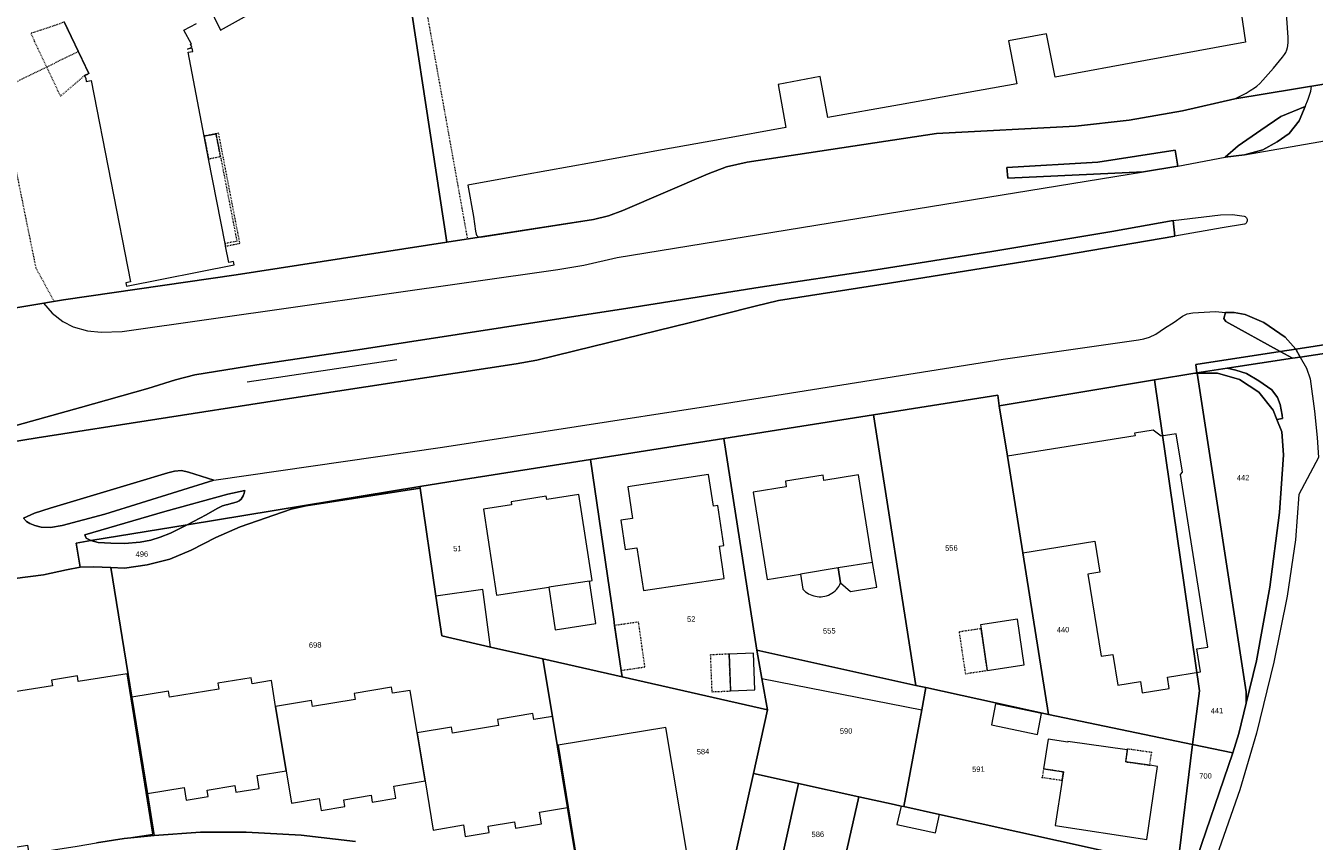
# Model space of a CAD drawing. Header units: millimetres. Extents: x -191 to 81095, y -508122 to 28741.
# Tile 43 of 251: x 4647 to 4814, y 9673 to 9779. Entities that reach past the tile are written whole.
import ezdxf

# ---------------------------------------------------------------- set-up
doc = ezdxf.new("R2010")
doc.units = ezdxf.units.MM
for name, pattern in [('VE22-087 DB - VST Hervest-Dorsten ALK VA2736$0$1', [0]), ('VE22-087 DB - VST Hervest-Dorsten ALK VA2736$0$2', [0.16, 0.06, -0.1]), ('VE22-087 DB - VST Hervest-Dorsten ALK VA2736$0$3', [0.26, 0.11, -0.15])]:
    doc.linetypes.add(name, pattern=pattern)
doc.layers.get('0').update_dxf_attribs({"color": 251})
for name, color, linetype, lineweight in [('VE22-087 DB - VST Hervest-Dorsten ALK VA2736$0$AX_Bauteil', 7, 'VE22-087 DB - VST Hervest-Dorsten ALK VA2736$0$1', 18), ('VE22-087 DB - VST Hervest-Dorsten ALK VA2736$0$AX_BesondererBauwerkspunkt_G2300', 7, 'VE22-087 DB - VST Hervest-Dorsten ALK VA2736$0$1', 18), ('VE22-087 DB - VST Hervest-Dorsten ALK VA2736$0$AX_Flurstueck', 9, 'VE22-087 DB - VST Hervest-Dorsten ALK VA2736$0$1', 18), ('VE22-087 DB - VST Hervest-Dorsten ALK VA2736$0$AX_Gebaeude', 7, 'VE22-087 DB - VST Hervest-Dorsten ALK VA2736$0$1', 18), ('VE22-087 DB - VST Hervest-Dorsten ALK VA2736$0$AX_Platz', 7, 'VE22-087 DB - VST Hervest-Dorsten ALK VA2736$0$1', 18), ('VE22-087 DB - VST Hervest-Dorsten ALK VA2736$0$AX_SonstigesBauwerkOderSonstigeEinrichtung', 7, 'VE22-087 DB - VST Hervest-Dorsten ALK VA2736$0$1', 18), ('VE22-087 DB - VST Hervest-Dorsten ALK VA2736$0$AX_Strassenverkehr', 7, 'VE22-087 DB - VST Hervest-Dorsten ALK VA2736$0$1', 18), ('VE22-087 DB - VST Hervest-Dorsten ALK VA2736$0$AX_Strassenverkehrsanlage', 7, 'VE22-087 DB - VST Hervest-Dorsten ALK VA2736$0$1', 18), ('VE22-087 DB - VST Hervest-Dorsten ALK VA2736$0$AX_Vegetationsmerkmal', 7, 'VE22-087 DB - VST Hervest-Dorsten ALK VA2736$0$1', 18), ('VE22-087 DB - VST Hervest-Dorsten ALK VA2736$0$AX_WegPfadSteig', 7, 'VE22-087 DB - VST Hervest-Dorsten ALK VA2736$0$1', 18), ('VE22-087 DB - VST Hervest-Dorsten ALK VA2736$0$AX_Wohnbauflaeche', 7, 'VE22-087 DB - VST Hervest-Dorsten ALK VA2736$0$1', 18), ('VE22-087 DB - VST Hervest-Dorsten ALK VA2736$0$Flurgrenzen', 9, 'VE22-087 DB - VST Hervest-Dorsten ALK VA2736$0$1', 18)]:
    doc.layers.add(name, color=color, linetype=linetype, lineweight=lineweight)
doc.layers.add('XREF ALK Kataster', color=251, linetype='Continuous')
doc.styles.add('VE22-087 DB - VST Hervest-Dorsten ALK VA2736$0$0', font='arial.ttf')

# ---------------------------------------------------------------- blocks, each defined once
blk = doc.blocks.new('VE22-087 DB - VST Hervest-Dorsten ALK VA2736$0$99')
at = {"color": 0}
blk.add_point((0, 0), dxfattribs=at)
blk = doc.blocks.new('VE22-087 DB - VST Hervest-Dorsten ALK VA2736')
at = {"layer": 'VE22-087 DB - VST Hervest-Dorsten ALK VA2736$0$AX_Bauteil', "color": 7, "linetype": 'VE22-087 DB - VST Hervest-Dorsten ALK VA2736$0$1', "lineweight": 13, "ltscale": 0.5}
for points in [[(4752.27, 9708.78, 0), (4747.39, 9707.99, 0), (4747.7, 9706.05, 0), (4747.87, 9705.87, 0), (4748.05, 9705.71, 0), (4748.24, 9705.57, 0), (4748.44, 9705.44, 0), (4748.65, 9705.33, 0), (4748.87, 9705.24, 0), (4749.1, 9705.16, 0), (4749.33, 9705.11, 0), (4749.57, 9705.07, 0), (4749.81, 9705.05, 0), (4750.05, 9705.06, 0), (4750.29, 9705.08, 0), (4750.54, 9705.12, 0), (4750.78, 9705.19, 0), (4751.02, 9705.28, 0), (4751.25, 9705.39, 0), (4751.47, 9705.51, 0), (4751.67, 9705.66, 0), (4751.87, 9705.82, 0), (4752.04, 9706, 0), (4752.21, 9706.19, 0), (4752.35, 9706.4, 0), (4752.48, 9706.62, 0), (4752.58, 9706.85, 0)], [(4756.74, 9709.51, 0), (4752.27, 9708.78, 0), (4752.58, 9706.85, 0), (4753.88, 9705.74, 0), (4757.28, 9706.31, 0)], [(4720.03, 9707.09, 0), (4714.78, 9706.29, 0), (4715.62, 9700.76, 0), (4720.88, 9701.57, 0)]]:
    blk.add_polyline3d(points, close=True, dxfattribs=at)
at = {"layer": 'VE22-087 DB - VST Hervest-Dorsten ALK VA2736$0$AX_Flurstueck', "linetype": 'VE22-087 DB - VST Hervest-Dorsten ALK VA2736$0$1', "lineweight": 13, "ltscale": 0.5}
for points in [[(4694.77, 9795.38, 0), (4701.57, 9750.96, 0), (4720.58, 9753.9, 0), (4722.5, 9754.37, 0), (4724.38, 9755.07, 0), (4735.41, 9759.81, 0), (4737.81, 9760.74, 0), (4740.5, 9761.33, 0), (4765, 9765.05, 0), (4783.02, 9765.98, 0), (4789.96, 9766.79, 0), (4796.87, 9767.97, 0), (4803.69, 9769.52, 0), (4835.13, 9774.72, 0), (4833.22, 9774.69, 0), (4831.82, 9775.07, 0), (4831.23, 9775.22, 0), (4831.08, 9775.26, 0), (4829.21, 9775.99, 0), (4827.62, 9777.09, 0), (4827.11, 9777.97, 0), (4826.88, 9778.97, 0), (4822.62, 9802.63, 0)], [(4587.37, 9781.11, 0), (4597.33, 9763.18, 0), (4603.23, 9759.29, 0), (4620.2, 9752.27, 0), (4620.03, 9749.34, 0), (4623.3, 9746.09, 0), (4638.76, 9741.31, 0), (4651.89, 9743.49, 0), (4674.28, 9746.74, 0), (4701.57, 9750.96, 0), (4694.77, 9795.38, 0)], [(4640.13, 9706.74, 0), (4649.32, 9707.88, 0), (4652.29, 9708.54, 0), (4654.05, 9708.88, 0), (4653.53, 9712.01, 0), (4655.45, 9712.33, 0), (4667.92, 9714.37, 0), (4698.08, 9719.33, 0), (4702.89, 9720.11, 0), (4720.2, 9722.85, 0), (4737.45, 9725.56, 0), (4756.84, 9728.61, 0), (4772.94, 9731.15, 0), (4773.15, 9729.8, 0), (4793.26, 9733.15, 0), (4798.49, 9734.02, 0), (4798.76, 9734.06, 0), (4798.6, 9735.13, 0), (4809.55, 9736.83, 0), (4811.56, 9737.14, 0), (4867.79, 9745.84, 0)], [(4863.17, 9779.71, 0), (4835.13, 9774.72, 0), (4803.69, 9769.52, 0), (4796.87, 9767.97, 0), (4789.96, 9766.79, 0), (4783.02, 9765.98, 0), (4765, 9765.05, 0), (4740.5, 9761.33, 0), (4737.81, 9760.74, 0), (4735.41, 9759.81, 0), (4724.38, 9755.07, 0), (4722.5, 9754.37, 0), (4720.58, 9753.9, 0), (4701.57, 9750.96, 0), (4674.28, 9746.74, 0), (4651.89, 9743.49, 0), (4638.76, 9741.31, 0)], [(4829.73, 9738.75, 0), (4812.12, 9736.09, 0), (4811.16, 9735.94, 0), (4802.67, 9734.65, 0), (4798.76, 9734.06, 0), (4798.49, 9734.02, 0), (4798.78, 9734.02, 0), (4801.43, 9734.03, 0), (4804.27, 9733.18, 0), (4806.76, 9731.54, 0), (4808.64, 9729.21, 0), (4809.11, 9728.02, 0), (4809.74, 9726.43, 0), (4809.98, 9723.42, 0), (4809.46, 9715.95, 0), (4808.2, 9706.31, 0), (4806.48, 9696.74, 0), (4805.15, 9691.27, 0), (4804.19, 9687.33, 0), (4803.41, 9684.84, 0), (4798.18, 9669.57, 0)], [(4719.01, 9666.82, 0), (4717.72, 9674.6, 0), (4717.2, 9677.74, 0), (4715.24, 9689.54, 0), (4714.01, 9697, 0), (4707.24, 9698.54, 0), (4700.9, 9699.98, 0), (4700.15, 9705.11, 0), (4698.11, 9719.11, 0), (4683.35, 9716.84, 0), (4681.41, 9716.39, 0), (4674.79, 9714.1, 0), (4671.62, 9712.72, 0), (4668.45, 9711.1, 0), (4665.69, 9709.92, 0), (4662.74, 9709.17, 0), (4659.79, 9708.77, 0), (4658.01, 9708.85, 0), (4660.74, 9692.04, 0), (4662.77, 9679.59, 0), (4663.66, 9674.12, 0), (4669.63, 9674.56, 0), (4675.58, 9674.58, 0), (4682.67, 9674.19, 0), (4689.75, 9673.37, 0)], [(4645.95, 9671.23, 0), (4647.82, 9671.66, 0), (4648.9, 9671.9, 0), (4650.6, 9672.29, 0), (4653.65, 9672.77, 0), (4656.18, 9673.17, 0), (4659.74, 9673.73, 0), (4663.66, 9674.12, 0), (4662.77, 9679.59, 0), (4660.74, 9692.04, 0), (4658.01, 9708.85, 0), (4655.79, 9708.95, 0), (4654.05, 9708.88, 0), (4652.29, 9708.54, 0), (4649.32, 9707.88, 0), (4640.13, 9706.74, 0)], [(4689.75, 9673.37, 0), (4682.67, 9674.19, 0), (4675.58, 9674.58, 0), (4669.63, 9674.56, 0), (4663.66, 9674.12, 0), (4659.74, 9673.73, 0), (4656.18, 9673.17, 0)]]:
    blk.add_polyline3d(points, dxfattribs=at)
for points in [[(4847.14, 9741.18, 0), (4853.82, 9741.14, 0), (4867.56, 9743.61, 0), (4867.72, 9745.25, 0), (4867.79, 9745.84, 0), (4811.56, 9737.14, 0), (4809.55, 9736.83, 0), (4798.6, 9735.13, 0), (4798.76, 9734.06, 0), (4802.67, 9734.65, 0), (4811.16, 9735.94, 0), (4812.12, 9736.09, 0), (4829.73, 9738.75, 0), (4831.54, 9739.03, 0), (4843.77, 9740.88, 0)], [(4803.41, 9684.84, 0), (4804.19, 9687.33, 0), (4805.15, 9691.27, 0), (4805.14, 9692.76, 0), (4798.78, 9734.02, 0), (4798.49, 9734.02, 0), (4793.26, 9733.15, 0), (4799.07, 9692.86, 0), (4798.2, 9685.93, 0)], [(4806.76, 9731.54, 0), (4804.27, 9733.18, 0), (4801.43, 9734.03, 0), (4798.78, 9734.02, 0), (4805.14, 9692.76, 0), (4805.15, 9691.27, 0), (4806.48, 9696.74, 0), (4808.2, 9706.31, 0), (4809.46, 9715.95, 0), (4809.98, 9723.42, 0), (4809.74, 9726.43, 0), (4809.11, 9728.02, 0), (4808.64, 9729.21, 0)], [(4774.2, 9723.24, 0), (4776.18, 9710.74, 0), (4779.51, 9689.81, 0), (4798.2, 9685.93, 0), (4799.07, 9692.86, 0), (4793.26, 9733.15, 0), (4773.15, 9729.8, 0)], [(4773.15, 9729.8, 0), (4772.94, 9731.15, 0), (4756.84, 9728.61, 0), (4762.35, 9693.58, 0), (4763.64, 9693.29, 0), (4779.51, 9689.81, 0), (4776.18, 9710.74, 0), (4774.2, 9723.24, 0)], [(4756.84, 9728.61, 0), (4737.45, 9725.56, 0), (4741.75, 9698.12, 0), (4762.35, 9693.58, 0)], [(4737.45, 9725.56, 0), (4720.2, 9722.85, 0), (4723.19, 9702.13, 0), (4723.31, 9701.33, 0), (4724.15, 9695.52, 0), (4724.28, 9694.67, 0), (4743.12, 9690.39, 0), (4742.4, 9694.46, 0), (4741.75, 9698.12, 0)], [(4723.19, 9702.13, 0), (4720.2, 9722.85, 0), (4702.89, 9720.11, 0), (4698.08, 9719.33, 0), (4698.11, 9719.11, 0), (4700.15, 9705.11, 0), (4700.9, 9699.98, 0), (4707.24, 9698.54, 0), (4714.01, 9697, 0), (4724.28, 9694.67, 0), (4724.15, 9695.52, 0), (4723.31, 9701.33, 0)], [(4698.11, 9719.11, 0), (4698.08, 9719.33, 0), (4667.92, 9714.37, 0), (4655.45, 9712.33, 0), (4653.53, 9712.01, 0), (4654.05, 9708.88, 0), (4655.79, 9708.95, 0), (4658.01, 9708.85, 0), (4659.79, 9708.77, 0), (4662.74, 9709.17, 0), (4665.69, 9709.92, 0), (4668.45, 9711.1, 0), (4671.62, 9712.72, 0), (4674.79, 9714.1, 0), (4681.41, 9716.39, 0), (4683.35, 9716.84, 0)], [(4717.2, 9677.74, 0), (4717.72, 9674.6, 0), (4719.01, 9666.82, 0), (4719.03, 9666.69, 0), (4736.85, 9662.26, 0), (4741.29, 9682.16, 0), (4743.12, 9690.39, 0), (4724.28, 9694.67, 0), (4714.01, 9697, 0), (4715.24, 9689.54, 0)], [(4763.64, 9693.29, 0), (4762.35, 9693.58, 0), (4741.75, 9698.12, 0), (4742.4, 9694.46, 0), (4743.12, 9690.39, 0), (4741.29, 9682.16, 0), (4741.5, 9682.12, 0), (4747.13, 9680.87, 0), (4754.93, 9679.16, 0), (4759.52, 9678.14, 0), (4760.42, 9677.94, 0), (4760.77, 9677.87, 0), (4763.1, 9690.39, 0)], [(4779.51, 9689.81, 0), (4763.64, 9693.29, 0), (4763.1, 9690.39, 0), (4760.77, 9677.87, 0), (4765.41, 9676.84, 0), (4796.22, 9670.05, 0), (4798.2, 9685.93, 0)], [(4803.41, 9684.84, 0), (4798.2, 9685.93, 0), (4796.22, 9670.05, 0), (4798.18, 9669.57, 0)], [(4747.13, 9680.87, 0), (4741.5, 9682.12, 0), (4741.29, 9682.16, 0), (4736.85, 9662.26, 0), (4743.64, 9660.57, 0), (4746.16, 9671.89, 0), (4745.19, 9672.11, 0)], [(4754.93, 9679.16, 0), (4747.13, 9680.87, 0), (4745.19, 9672.11, 0), (4746.16, 9671.89, 0), (4743.64, 9660.57, 0), (4749.46, 9659.13, 0), (4751.12, 9666.58, 0), (4752.01, 9670.6, 0), (4752.98, 9670.38, 0)], [(4796.22, 9670.05, 0), (4765.41, 9676.84, 0), (4760.77, 9677.87, 0), (4760.42, 9677.94, 0), (4759.52, 9678.14, 0), (4754.93, 9679.16, 0), (4752.98, 9670.38, 0), (4752.01, 9670.6, 0), (4751.12, 9666.58, 0), (4756.72, 9665.16, 0), (4758.32, 9664.75, 0), (4792.9, 9656.38, 0), (4798.18, 9669.57, 0)]]:
    blk.add_polyline3d(points, close=True, dxfattribs=at)
at = {"layer": 'VE22-087 DB - VST Hervest-Dorsten ALK VA2736$0$AX_Gebaeude', "color": 7, "linetype": 'VE22-087 DB - VST Hervest-Dorsten ALK VA2736$0$1', "lineweight": 13, "ltscale": 0.5}
for points in [[(4651.97, 9779.5, 0), (4655.17, 9772.81, 0), (4654.6, 9772.54, 0), (4654.77, 9772.18, 0), (4654.85, 9771.78, 0), (4655.48, 9771.92, 0), (4660.58, 9745.85, 0), (4659.97, 9745.73, 0), (4660.05, 9745.29, 0), (4674, 9748.02, 0), (4673.92, 9748.48, 0), (4673.3, 9748.36, 0), (4672.89, 9750.46, 0), (4672.83, 9750.79, 0), (4670.7, 9761.77, 0), (4670.13, 9764.72, 0), (4668.03, 9775.58, 0), (4668.65, 9775.69, 0), (4668.57, 9776.1, 0), (4667.95, 9775.97, 0), (4668.51, 9776.25, 0), (4668.35, 9776.61, 0), (4668.46, 9776.63, 0), (4667.5, 9778.45, 0), (4669.13, 9779.3, 0)], [(4670.56, 9781.87, 0), (4672.22, 9778.43, 0), (4688.01, 9787.25, 0)], [(4634.56, 9670.85, 0), (4647.21, 9672.87, 0), (4647.41, 9671.78, 0), (4650.6, 9672.29, 0), (4653.65, 9672.77, 0), (4656.18, 9673.17, 0), (4659.74, 9673.73, 0), (4663.46, 9674.32, 0), (4660.14, 9695.07, 0), (4653.81, 9694.06, 0), (4653.69, 9694.8, 0), (4650.34, 9694.27, 0), (4650.46, 9693.53, 0), (4643.91, 9692.5, 0)]]:
    blk.add_polyline3d(points, dxfattribs=at)
for points in [[(4737.45, 9711.69, 0), (4736.66, 9716.87, 0), (4736.1, 9716.79, 0), (4735.47, 9720.88, 0), (4725, 9719.3, 0), (4725.61, 9715.2, 0), (4724.1, 9714.97, 0), (4724.67, 9711.17, 0), (4726.19, 9711.4, 0), (4727.03, 9705.85, 0), (4737.51, 9707.43, 0), (4736.88, 9711.6, 0)], [(4750.32, 9720.82, 0), (4745.43, 9720.02, 0), (4745.54, 9719.31, 0), (4741.24, 9718.61, 0), (4743.07, 9707.29, 0), (4747.39, 9707.99, 0), (4747.7, 9706.05, 0), (4747.87, 9705.87, 0), (4748.05, 9705.71, 0), (4748.24, 9705.57, 0), (4748.44, 9705.44, 0), (4748.65, 9705.33, 0), (4748.87, 9705.24, 0), (4749.1, 9705.16, 0), (4749.33, 9705.11, 0), (4749.57, 9705.07, 0), (4749.81, 9705.05, 0), (4750.05, 9705.06, 0), (4750.29, 9705.08, 0), (4750.54, 9705.12, 0), (4750.78, 9705.19, 0), (4751.02, 9705.28, 0), (4751.25, 9705.39, 0), (4751.47, 9705.51, 0), (4751.67, 9705.66, 0), (4751.87, 9705.82, 0), (4752.04, 9706, 0), (4752.21, 9706.19, 0), (4752.35, 9706.4, 0), (4752.48, 9706.62, 0), (4752.58, 9706.85, 0), (4753.88, 9705.74, 0), (4757.28, 9706.31, 0), (4756.74, 9709.51, 0), (4754.9, 9720.83, 0), (4750.43, 9720.11, 0)], [(4720.38, 9707.15, 0), (4718.67, 9718.3, 0), (4714.52, 9717.66, 0), (4714.45, 9718.06, 0), (4709.89, 9717.36, 0), (4709.95, 9716.95, 0), (4706.3, 9716.39, 0), (4708.01, 9705.24, 0), (4714.78, 9706.29, 0), (4715.62, 9700.76, 0), (4720.88, 9701.57, 0), (4720.03, 9707.09, 0)], [(4706.22, 9705.98, 0), (4700.15, 9705.11, 0), (4700.9, 9699.98, 0), (4707.24, 9698.54, 0)], [(4775.5, 9702.14, 0), (4770.7, 9701.42, 0), (4770.78, 9700.92, 0), (4771.59, 9695.52, 0), (4776.39, 9696.24, 0)], [(4741.29, 9697.76, 0), (4738.14, 9697.63, 0), (4738.34, 9692.85, 0), (4741.49, 9692.99, 0)], [(4676.21, 9694.56, 0), (4671.91, 9693.85, 0), (4672.04, 9693.09, 0), (4665.63, 9692.04, 0), (4665.5, 9692.81, 0), (4660.74, 9692.04, 0), (4662.77, 9679.59, 0), (4667.52, 9680.37, 0), (4667.8, 9678.7, 0), (4670.65, 9679.17, 0), (4670.51, 9680.02, 0), (4674.08, 9680.6, 0), (4674.22, 9679.75, 0), (4677.26, 9680.24, 0), (4676.99, 9681.91, 0), (4680.73, 9682.52, 0), (4679.38, 9690.84, 0), (4678.83, 9694.19, 0), (4676.34, 9693.78, 0)], [(4689.7, 9691.75, 0), (4684.16, 9690.83, 0), (4684.03, 9691.61, 0), (4679.38, 9690.84, 0), (4680.73, 9682.52, 0), (4681.42, 9678.33, 0), (4685.04, 9678.93, 0), (4685.3, 9677.37, 0), (4688.35, 9677.88, 0), (4688.2, 9678.77, 0), (4691.76, 9679.36, 0), (4691.91, 9678.47, 0), (4694.94, 9678.97, 0), (4694.68, 9680.53, 0), (4698.74, 9681.2, 0), (4697.7, 9687.44, 0), (4696.8, 9692.93, 0), (4694.54, 9692.55, 0), (4694.41, 9693.33, 0), (4689.58, 9692.52, 0)], [(4717.2, 9677.74, 0), (4715.24, 9689.54, 0), (4712.83, 9689.14, 0), (4712.7, 9689.92, 0), (4708.12, 9689.17, 0), (4708.25, 9688.38, 0), (4702.31, 9687.4, 0), (4702.18, 9688.18, 0), (4697.7, 9687.44, 0), (4698.74, 9681.2, 0), (4699.8, 9674.84, 0), (4703.71, 9675.5, 0), (4703.96, 9674.01, 0), (4707.06, 9674.52, 0), (4706.93, 9675.35, 0), (4710.32, 9675.91, 0), (4710.46, 9675.08, 0), (4713.84, 9675.64, 0), (4713.59, 9677.14, 0)], [(4772.66, 9691.18, 0), (4772.15, 9688.48, 0), (4778.11, 9687.21, 0), (4778.62, 9689.93, 0)], [(4732.67, 9671.92, 0), (4729.94, 9688.14, 0), (4715.98, 9685.84, 0), (4718.64, 9669.61, 0), (4723.02, 9670.33, 0), (4723.18, 9669.33, 0), (4728.48, 9670.22, 0), (4728.31, 9671.21, 0)], [(4781.45, 9682.36, 0), (4781.28, 9681.28, 0), (4780.39, 9675.43, 0), (4792.25, 9673.62, 0), (4793.66, 9683.09, 0), (4792.64, 9683.24, 0), (4789.53, 9683.68, 0), (4789.76, 9685.33, 0), (4789.71, 9685.34, 0), (4789.7, 9685.21, 0), (4782.05, 9686.31, 0), (4782.04, 9686.24, 0), (4779.47, 9686.61, 0), (4778.88, 9682.76, 0)], [(4760.42, 9677.94, 0), (4759.89, 9675.56, 0), (4764.89, 9674.46, 0), (4765.41, 9676.84, 0), (4760.77, 9677.87, 0)]]:
    blk.add_polyline3d(points, close=True, dxfattribs=at)
at = {"layer": 'VE22-087 DB - VST Hervest-Dorsten ALK VA2736$0$AX_Platz', "color": 254, "linetype": 'VE22-087 DB - VST Hervest-Dorsten ALK VA2736$0$1', "lineweight": 13, "ltscale": 0.5, "true_color": 0xd9ffd9}
blk.add_polyline3d([(4694.77, 9795.38, 0), (4701.57, 9750.96, 0), (4720.58, 9753.9, 0), (4722.5, 9754.37, 0), (4724.38, 9755.07, 0), (4735.41, 9759.81, 0), (4737.81, 9760.74, 0), (4740.5, 9761.33, 0), (4765, 9765.05, 0), (4783.02, 9765.98, 0), (4789.96, 9766.79, 0), (4796.87, 9767.97, 0), (4803.69, 9769.52, 0), (4835.13, 9774.72, 0), (4833.22, 9774.69, 0), (4831.82, 9775.07, 0), (4831.23, 9775.22, 0), (4831.08, 9775.26, 0), (4829.21, 9775.99, 0), (4827.62, 9777.09, 0), (4827.11, 9777.97, 0), (4826.88, 9778.97, 0), (4822.62, 9802.63, 0)], dxfattribs=at)
at = {"layer": 'VE22-087 DB - VST Hervest-Dorsten ALK VA2736$0$AX_SonstigesBauwerkOderSonstigeEinrichtung', "color": 7, "linetype": 'VE22-087 DB - VST Hervest-Dorsten ALK VA2736$0$3', "lineweight": 13, "ltscale": 0.5}
for points in [[(4651.41, 9779.24, 0), (4651.41, 9779.24, 0), (4647.65, 9778.01, 0), (4648.11, 9777.03, 0), (4651.19, 9770.5, 0), (4651.49, 9769.87, 0), (4654.6, 9772.54, 0), (4655.17, 9772.81, 0), (4651.97, 9779.5, 0)], [(4670.13, 9764.72, 0), (4670.7, 9761.77, 0), (4672.23, 9762.07, 0), (4671.66, 9765.01, 0)], [(4672, 9765.08, 0), (4671.66, 9765.01, 0), (4672.23, 9762.07, 0), (4672.32, 9761.62, 0), (4674.36, 9751.09, 0), (4672.83, 9750.79, 0), (4672.89, 9750.46, 0), (4674.75, 9750.83, 0), (4672.65, 9761.68, 0)], [(4726.4, 9701.78, 0), (4723.31, 9701.33, 0), (4724.15, 9695.52, 0), (4727.24, 9695.97, 0)], [(4770.78, 9700.92, 0), (4767.94, 9700.49, 0), (4768.75, 9695.09, 0), (4771.59, 9695.52, 0)], [(4738.14, 9697.63, 0), (4735.94, 9697.53, 0), (4735.7, 9697.53, 0), (4735.9, 9692.75, 0), (4738.34, 9692.85, 0)], [(4789.76, 9685.33, 0), (4789.53, 9683.68, 0), (4792.64, 9683.24, 0), (4792.88, 9684.88, 0)], [(4778.88, 9682.76, 0), (4778.72, 9681.66, 0), (4781.28, 9681.28, 0), (4781.45, 9682.36, 0)]]:
    blk.add_polyline3d(points, close=True, dxfattribs=at)
for points in [[(4670.13, 9764.72, 0), (4671.66, 9765.01, 0)], [(4778.88, 9682.76, 0), (4778.72, 9681.66, 0)]]:
    blk.add_polyline3d(points, dxfattribs=at)
at = {"layer": 'VE22-087 DB - VST Hervest-Dorsten ALK VA2736$0$AX_Strassenverkehr', "color": 253, "linetype": 'VE22-087 DB - VST Hervest-Dorsten ALK VA2736$0$1', "lineweight": 13, "ltscale": 0.5, "true_color": 0x999999}
for points in [[(4812.79, 9768.56, 0), (4811.99, 9766.7, 0), (4810.73, 9765.04, 0), (4809.16, 9763.96, 0), (4807.3, 9762.94, 0), (4804.93, 9762.28, 0), (4802.42, 9762, 0), (4804.09, 9763.47, 0), (4807.02, 9765.47, 0), (4809.64, 9767.23, 0)], [(4812.79, 9768.56, 0), (4809.64, 9767.23, 0), (4807.02, 9765.47, 0), (4804.09, 9763.47, 0), (4802.42, 9762, 0), (4804.93, 9762.28, 0), (4807.3, 9762.94, 0), (4809.16, 9763.96, 0), (4810.73, 9765.04, 0), (4811.99, 9766.7, 0)], [(4795.95, 9762.89, 0), (4796.3, 9760.84, 0), (4791.84, 9760.07, 0), (4774.24, 9759.26, 0), (4774.14, 9760.66, 0), (4785.92, 9761.34, 0)], [(4795.95, 9762.89, 0), (4785.92, 9761.34, 0), (4774.14, 9760.66, 0), (4774.24, 9759.26, 0), (4791.84, 9760.07, 0), (4796.3, 9760.84, 0)], [(4802.26, 9741.11, 0), (4802.49, 9740.72, 0), (4809.55, 9736.83, 0), (4811.16, 9735.94, 0), (4812.12, 9736.09, 0), (4811.56, 9737.14, 0), (4810.18, 9738.69, 0), (4807.41, 9740.57, 0), (4805.03, 9741.6, 0), (4803.6, 9741.87, 0), (4802.44, 9741.88, 0)], [(4802.67, 9734.65, 0), (4798.76, 9734.06, 0), (4798.49, 9734.02, 0), (4798.78, 9734.02, 0), (4801.43, 9734.03, 0), (4804.27, 9733.18, 0), (4806.76, 9731.54, 0), (4808.64, 9729.21, 0), (4809.11, 9728.02, 0), (4809.83, 9728.12, 0), (4809.79, 9728.57, 0), (4809.53, 9729.94, 0), (4809.21, 9730.86, 0), (4808.48, 9731.84, 0), (4806.78, 9733.01, 0), (4805.18, 9733.96, 0), (4803.82, 9734.41, 0)], [(4667.17, 9721.4, 0), (4666.29, 9721.33, 0), (4665.4, 9721.1, 0), (4661.41, 9719.89, 0), (4650.15, 9716.51, 0), (4648.14, 9715.89, 0), (4646.71, 9715.21, 0), (4647.08, 9714.79, 0), (4647.54, 9714.54, 0), (4648.18, 9714.28, 0), (4649, 9714.08, 0), (4650.2, 9714.02, 0), (4651.73, 9714.29, 0), (4657.25, 9715.74, 0), (4671.39, 9720.14, 0), (4668.11, 9721.2, 0)], [(4667.17, 9721.4, 0), (4668.11, 9721.2, 0), (4671.39, 9720.14, 0), (4657.25, 9715.74, 0), (4651.73, 9714.29, 0), (4650.2, 9714.02, 0), (4649, 9714.08, 0), (4648.18, 9714.28, 0), (4647.54, 9714.54, 0), (4647.08, 9714.79, 0), (4646.71, 9715.21, 0), (4648.14, 9715.89, 0), (4650.15, 9716.51, 0), (4661.41, 9719.89, 0), (4665.4, 9721.1, 0), (4666.29, 9721.33, 0)], [(4675.39, 9718.8, 0), (4675.3, 9718.48, 0), (4675.16, 9718.12, 0), (4675.05, 9717.89, 0), (4674.9, 9717.68, 0), (4674.66, 9717.47, 0), (4674.4, 9717.33, 0), (4673.96, 9717.21, 0), (4673.63, 9717.14, 0), (4673.17, 9717.02, 0), (4672.99, 9716.97, 0), (4672.51, 9716.81, 0), (4672.23, 9716.69, 0), (4671.79, 9716.49, 0), (4670.36, 9715.65, 0), (4667.92, 9714.37, 0), (4665.74, 9713.29, 0), (4664.4, 9712.75, 0), (4663.21, 9712.4, 0), (4661.83, 9712.12, 0), (4659.82, 9711.97, 0), (4658.01, 9711.99, 0), (4656.4, 9712.07, 0), (4655.45, 9712.33, 0), (4654.82, 9712.64, 0), (4654.65, 9713.09, 0), (4665.02, 9716.08, 0), (4673.2, 9718.35, 0)], [(4673.2, 9718.35, 0), (4665.02, 9716.08, 0), (4654.65, 9713.09, 0), (4654.82, 9712.64, 0), (4655.45, 9712.33, 0), (4656.4, 9712.07, 0), (4658.01, 9711.99, 0), (4659.82, 9711.97, 0), (4661.83, 9712.12, 0), (4663.21, 9712.4, 0), (4664.4, 9712.75, 0), (4665.74, 9713.29, 0), (4667.92, 9714.37, 0), (4670.36, 9715.65, 0), (4671.79, 9716.49, 0), (4672.23, 9716.69, 0), (4672.51, 9716.81, 0), (4672.99, 9716.97, 0), (4673.17, 9717.02, 0), (4673.63, 9717.14, 0), (4673.96, 9717.21, 0), (4674.4, 9717.33, 0), (4674.66, 9717.47, 0), (4674.9, 9717.68, 0), (4675.05, 9717.89, 0), (4675.16, 9718.12, 0), (4675.3, 9718.48, 0), (4675.39, 9718.8, 0)]]:
    blk.add_polyline3d(points, close=True, dxfattribs=at)
for points in [[(4599.55, 9717.68, 0), (4648.49, 9725.62, 0), (4679.5, 9730.49, 0), (4710.55, 9735.24, 0), (4713.23, 9735.7, 0), (4720.45, 9737.45, 0), (4732.98, 9740.54, 0), (4741.53, 9742.67, 0), (4744.52, 9743.41, 0), (4758.94, 9745.67, 0), (4779.71, 9749.01, 0), (4795.91, 9751.75, 0), (4795.69, 9753.77, 0), (4787.75, 9752.36, 0), (4772.19, 9749.76, 0), (4757.16, 9747.4, 0), (4742.18, 9745.14, 0), (4725, 9742.43, 0), (4708.77, 9739.93, 0), (4690.61, 9737.14, 0), (4676.95, 9735.11, 0), (4668.92, 9733.79, 0), (4666.39, 9733.13, 0), (4662.83, 9732.04, 0), (4654.11, 9729.55, 0), (4645.88, 9727.29, 0)], [(4645.88, 9727.29, 0), (4654.11, 9729.55, 0), (4662.83, 9732.04, 0), (4666.39, 9733.13, 0), (4668.92, 9733.79, 0), (4676.95, 9735.11, 0), (4690.61, 9737.14, 0), (4708.77, 9739.93, 0), (4725, 9742.43, 0), (4742.18, 9745.14, 0), (4757.16, 9747.4, 0), (4772.19, 9749.76, 0), (4787.75, 9752.36, 0), (4795.69, 9753.77, 0), (4795.91, 9751.75, 0), (4779.71, 9749.01, 0), (4758.94, 9745.67, 0), (4744.52, 9743.41, 0), (4741.53, 9742.67, 0), (4732.98, 9740.54, 0), (4720.45, 9737.45, 0), (4713.23, 9735.7, 0), (4710.55, 9735.24, 0), (4679.5, 9730.49, 0), (4648.49, 9725.62, 0), (4599.55, 9717.68, 0)]]:
    blk.add_polyline3d(points, dxfattribs=at)
at = {"layer": 'VE22-087 DB - VST Hervest-Dorsten ALK VA2736$0$AX_Strassenverkehrsanlage', "color": 7, "linetype": 'VE22-087 DB - VST Hervest-Dorsten ALK VA2736$0$1', "lineweight": 13, "ltscale": 0.5, "true_color": 0xf7f7f0}
for points in [[(4812.79, 9768.56, 0), (4813.17, 9769.51, 0), (4813.5, 9770.55, 0), (4813.62, 9771.16, 0)], [(4804.93, 9762.28, 0), (4821.45, 9765.2, 0), (4835.06, 9767.98, 0)], [(4796.3, 9760.84, 0), (4802.42, 9762, 0)], [(4649.32, 9743.07, 0), (4650.42, 9741.78, 0), (4651.81, 9740.69, 0), (4653.14, 9740.01, 0), (4655, 9739.49, 0), (4656.78, 9739.3, 0), (4659.5, 9739.39, 0), (4715.93, 9747.42, 0), (4719.31, 9747.99, 0), (4723.65, 9748.98, 0), (4791.84, 9760.07, 0)], [(4795.69, 9753.77, 0), (4801.82, 9754.51, 0), (4803.35, 9754.56, 0), (4804.9, 9754.34, 0), (4805, 9754.29, 0), (4805.1, 9754.23, 0), (4805.17, 9754.14, 0), (4805.23, 9754.05, 0), (4805.26, 9753.94, 0), (4805.28, 9753.83, 0), (4805.27, 9753.72, 0), (4805.24, 9753.61, 0), (4805.19, 9753.51, 0), (4805.12, 9753.42, 0), (4805.04, 9753.35, 0), (4804.94, 9753.3, 0), (4802.03, 9752.82, 0), (4795.91, 9751.75, 0)], [(4671.39, 9720.14, 0), (4701.01, 9724.41, 0), (4735.66, 9729.78, 0), (4773.66, 9735.82, 0), (4791.19, 9738.33, 0), (4791.89, 9738.46, 0), (4792.63, 9738.66, 0), (4793.45, 9739.07, 0), (4794.55, 9739.85, 0), (4795.8, 9740.63, 0), (4796.9, 9741.39, 0), (4797.5, 9741.71, 0), (4798.22, 9741.82, 0), (4801.18, 9741.98, 0), (4802.44, 9741.88, 0)]]:
    blk.add_polyline3d(points, dxfattribs=at)
at = {"layer": 'VE22-087 DB - VST Hervest-Dorsten ALK VA2736$0$AX_Vegetationsmerkmal', "color": 7, "linetype": 'VE22-087 DB - VST Hervest-Dorsten ALK VA2736$0$1', "lineweight": 13, "ltscale": 0.5}
for points in [[(4804.25, 9782.49, 0), (4805.04, 9776.88, 0), (4801.02, 9776.15, 0), (4792.09, 9774.51, 0), (4780.4, 9772.36, 0), (4779.28, 9777.97, 0), (4774.36, 9777.07, 0), (4775.41, 9771.5, 0), (4769.11, 9770.37, 0), (4760.23, 9768.78, 0), (4750.94, 9767.12, 0), (4749.95, 9772.42, 0), (4744.49, 9771.39, 0), (4745.49, 9765.82, 0), (4736.99, 9764.28, 0), (4729.46, 9762.92, 0), (4720.31, 9761.27, 0), (4711.61, 9759.7, 0), (4704.28, 9758.37, 0), (4705, 9754.3, 0), (4705.29, 9752.39, 0), (4705.37, 9752.02, 0), (4705.42, 9751.88, 0), (4705.64, 9751.68, 0), (4705.94, 9751.64, 0), (4720.58, 9753.9, 0), (4722.5, 9754.37, 0), (4724.38, 9755.07, 0), (4735.41, 9759.81, 0), (4737.81, 9760.74, 0), (4740.5, 9761.33, 0), (4765, 9765.05, 0), (4783.02, 9765.98, 0), (4789.96, 9766.79, 0), (4796.87, 9767.97, 0), (4803.69, 9769.52, 0), (4804.46, 9769.91, 0), (4805.15, 9770.29, 0), (4805.67, 9770.61, 0), (4806.22, 9770.97, 0), (4806.5, 9771.19, 0), (4806.9, 9771.54, 0), (4807.29, 9771.95, 0), (4808.66, 9773.52, 0), (4809.84, 9774.93, 0), (4810.09, 9775.26, 0), (4810.26, 9775.52, 0), (4810.42, 9775.9, 0), (4810.49, 9776.17, 0), (4810.52, 9776.41, 0), (4810.56, 9776.89, 0), (4810.56, 9777.47, 0), (4810.18, 9783.2, 0)], [(4675.69, 9732.9, 0), (4695.09, 9735.79, 0)]]:
    blk.add_polyline3d(points, dxfattribs=at)
at = {"layer": 'VE22-087 DB - VST Hervest-Dorsten ALK VA2736$0$AX_WegPfadSteig', "color": 7, "linetype": 'VE22-087 DB - VST Hervest-Dorsten ALK VA2736$0$2', "lineweight": 13, "ltscale": 0.5}
for points in [[(4665.78, 9785.81, 0), (4664.42, 9789.16, 0), (4682.57, 9797.16, 0), (4689.13, 9799.86, 0), (4691.1, 9800.43, 0), (4693.07, 9800.22, 0), (4694.32, 9799.36, 0), (4695.18, 9797.99, 0), (4695.72, 9796.45, 0), (4696.94, 9792, 0), (4704.23, 9751.37, 0)], [(4618.8, 9746.12, 0), (4619.41, 9751.41, 0), (4618.58, 9754.15, 0), (4617.74, 9756.77, 0), (4617.69, 9759.87, 0), (4618.27, 9764.03, 0), (4619.97, 9769.73, 0), (4622.77, 9773.31, 0), (4633.74, 9783.17, 0), (4644.02, 9770.88, 0), (4653.8, 9775.67, 0)], [(4644.02, 9770.88, 0), (4644.81, 9764.85, 0), (4648.3, 9747.67, 0), (4650.68, 9743.29, 0)]]:
    blk.add_polyline3d(points, dxfattribs=at)
at = {"layer": 'VE22-087 DB - VST Hervest-Dorsten ALK VA2736$0$Flurgrenzen', "ltscale": 0.5}
blk.add_polyline3d([(4638.76, 9741.31, 0), (4651.89, 9743.49, 0), (4674.28, 9746.74, 0), (4701.57, 9750.96, 0), (4720.58, 9753.9, 0), (4722.5, 9754.37, 0), (4724.38, 9755.07, 0), (4735.41, 9759.81, 0), (4737.81, 9760.74, 0), (4740.5, 9761.33, 0), (4765, 9765.05, 0), (4783.02, 9765.98, 0), (4789.96, 9766.79, 0), (4796.87, 9767.97, 0), (4803.69, 9769.52, 0), (4835.13, 9774.72, 0), (4863.17, 9779.71, 0)], dxfattribs=at)
at = {"layer": 'VE22-087 DB - VST Hervest-Dorsten ALK VA2736$0$AX_BesondererBauwerkspunkt_G2300', "color": 7, "xscale": 0.5, "yscale": 0.5, "zscale": 0.5}
for p, rotation in [((4792.88, 9684.88), 1.589407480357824), ((4792.64, 9683.24), 1.589407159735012), ((4778.72, 9681.66), 1.589406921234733), ((4781.28, 9681.28), 1.589406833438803)]:
    blk.add_blockref('VE22-087 DB - VST Hervest-Dorsten ALK VA2736$0$99', p, dxfattribs=dict(at, rotation=rotation))
at = {"layer": 'VE22-087 DB - VST Hervest-Dorsten ALK VA2736$0$AX_Flurstueck', "char_height": 0.7, "attachment_point": 2, "rotation": 1.5894, "style": 'VE22-087 DB - VST Hervest-Dorsten ALK VA2736$0$0', "bg_fill": 3, "box_fill_scale": 1, "bg_fill_color": 256, "bg_fill_transparency": 0}
for s, insert in [('442', (4804.73, 9720.82)), ('51', (4702.93, 9711.65)), ('556', (4766.93, 9711.71)), ('496', (4662.04, 9710.93)), ('52', (4733.22, 9702.51)), ('555', (4751.11, 9700.98)), ('440', (4781.4, 9701.13)), ('698', (4684.5, 9699.16)), ('441', (4801.34, 9690.64)), ('590', (4753.29, 9688.01)), ('584', (4734.75, 9685.35)), ('591', (4770.43, 9683.07)), ('700', (4799.86, 9682.2)), ('586', (4749.63, 9674.64))]:
    blk.add_mtext(s, dxfattribs=dict(at, insert=insert))
at = {"layer": 'VE22-087 DB - VST Hervest-Dorsten ALK VA2736$0$AX_Gebaeude', "color": 7, "linetype": 'VE22-087 DB - VST Hervest-Dorsten ALK VA2736$0$1', "lineweight": 13, "ltscale": 0.5}
blk.add_polyline3d([(4796.87, 9721.2, 0), (4796.08, 9726.14, 0), (4794.14, 9725.83, 0), (4793.09, 9726.63, 0), (4790.69, 9726.25, 0), (4790.75, 9725.88, 0), (4774.2, 9723.24, 0), (4776.18, 9710.74, 0), (4785.54, 9712.24, 0), (4786.18, 9708.23, 0), (4784.63, 9707.99, 0), (4786.34, 9697.34, 0), (4787.88, 9697.59, 0), (4788.52, 9693.61, 0), (4791.43, 9694.07, 0), (4791.67, 9692.6, 0), (4795.17, 9693.16, 0), (4794.94, 9694.63, 0), (4799.22, 9695.32, 0), (4798.75, 9698.29, 0), (4800.19, 9698.52, 0), (4796.62, 9720.89, 0)], close=True, dxfattribs=at)
at = {"layer": 'VE22-087 DB - VST Hervest-Dorsten ALK VA2736$0$AX_Strassenverkehr', "color": 253, "linetype": 'VE22-087 DB - VST Hervest-Dorsten ALK VA2736$0$1', "lineweight": 13, "ltscale": 0.5, "true_color": 0x999999}
for points in [[(4863.17, 9779.71, 0), (4835.13, 9774.72, 0), (4803.69, 9769.52, 0), (4796.87, 9767.97, 0), (4789.96, 9766.79, 0), (4783.02, 9765.98, 0), (4765, 9765.05, 0), (4740.5, 9761.33, 0), (4737.81, 9760.74, 0), (4735.41, 9759.81, 0), (4724.38, 9755.07, 0), (4722.5, 9754.37, 0), (4720.58, 9753.9, 0), (4701.57, 9750.96, 0), (4674.28, 9746.74, 0), (4651.89, 9743.49, 0), (4638.76, 9741.31, 0)], [(4640.13, 9706.74, 0), (4649.32, 9707.88, 0), (4652.29, 9708.54, 0), (4654.05, 9708.88, 0), (4655.79, 9708.95, 0), (4658.01, 9708.85, 0), (4659.79, 9708.77, 0), (4662.74, 9709.17, 0), (4665.69, 9709.92, 0), (4668.45, 9711.1, 0), (4671.62, 9712.72, 0), (4674.79, 9714.1, 0), (4681.41, 9716.39, 0), (4683.35, 9716.84, 0), (4698.11, 9719.11, 0), (4698.08, 9719.33, 0), (4702.89, 9720.11, 0), (4720.2, 9722.85, 0), (4737.45, 9725.56, 0), (4756.84, 9728.61, 0), (4772.94, 9731.15, 0), (4773.15, 9729.8, 0), (4793.26, 9733.15, 0), (4798.49, 9734.02, 0), (4798.76, 9734.06, 0), (4802.67, 9734.65, 0), (4811.16, 9735.94, 0), (4809.55, 9736.83, 0), (4802.49, 9740.72, 0), (4802.26, 9741.11, 0), (4802.44, 9741.88, 0), (4803.6, 9741.87, 0), (4805.03, 9741.6, 0), (4807.41, 9740.57, 0), (4810.18, 9738.69, 0), (4811.56, 9737.14, 0), (4812.12, 9736.09, 0), (4829.73, 9738.75, 0)], [(4829.73, 9738.75, 0), (4812.12, 9736.09, 0), (4811.16, 9735.94, 0), (4802.67, 9734.65, 0), (4803.82, 9734.41, 0), (4805.18, 9733.96, 0), (4806.78, 9733.01, 0), (4808.48, 9731.84, 0), (4809.21, 9730.86, 0), (4809.53, 9729.94, 0), (4809.79, 9728.57, 0), (4809.83, 9728.12, 0), (4809.11, 9728.02, 0), (4809.74, 9726.43, 0), (4809.98, 9723.42, 0), (4809.46, 9715.95, 0), (4808.2, 9706.31, 0), (4806.48, 9696.74, 0), (4805.15, 9691.27, 0), (4804.19, 9687.33, 0), (4803.41, 9684.84, 0), (4798.18, 9669.57, 0)], [(4689.75, 9673.37, 0), (4682.67, 9674.19, 0), (4675.58, 9674.58, 0), (4669.63, 9674.56, 0), (4663.66, 9674.12, 0), (4659.74, 9673.73, 0), (4656.18, 9673.17, 0)]]:
    blk.add_polyline3d(points, dxfattribs=at)
at = {"layer": 'VE22-087 DB - VST Hervest-Dorsten ALK VA2736$0$AX_Strassenverkehrsanlage', "color": 7, "linetype": 'VE22-087 DB - VST Hervest-Dorsten ALK VA2736$0$1', "lineweight": 13, "ltscale": 0.5, "true_color": 0xf7f7f0}
blk.add_polyline3d([(4812.12, 9736.09, 0), (4812.94, 9734.67, 0), (4813.44, 9733.29, 0), (4814, 9729.11, 0), (4814.35, 9725.7, 0), (4814.5, 9723.1, 0), (4811.98, 9718.3, 0), (4811.52, 9712.41, 0), (4810.44, 9705.11, 0), (4808.71, 9696.6, 0), (4806.49, 9687.39, 0), (4804.32, 9680.06, 0), (4800.41, 9668.95, 0), (4793.18, 9650.77, 0)], dxfattribs=at)
at = {"layer": 'VE22-087 DB - VST Hervest-Dorsten ALK VA2736$0$AX_Wohnbauflaeche', "color": 253, "linetype": 'VE22-087 DB - VST Hervest-Dorsten ALK VA2736$0$1', "lineweight": 13, "ltscale": 0.5, "true_color": 0x999999}
for points in [[(4756.84, 9728.61, 0), (4737.45, 9725.56, 0), (4741.75, 9698.12, 0), (4742.4, 9694.46, 0), (4763.1, 9690.39, 0), (4763.64, 9693.29, 0), (4779.51, 9689.81, 0), (4776.18, 9710.74, 0), (4774.2, 9723.24, 0), (4773.15, 9729.8, 0), (4772.94, 9731.15, 0)], [(4723.19, 9702.13, 0), (4720.2, 9722.85, 0), (4702.89, 9720.11, 0), (4698.08, 9719.33, 0), (4698.11, 9719.11, 0), (4700.15, 9705.11, 0), (4700.9, 9699.98, 0), (4707.24, 9698.54, 0), (4714.01, 9697, 0), (4724.28, 9694.67, 0), (4724.15, 9695.52, 0), (4723.31, 9701.33, 0)], [(4798.2, 9685.93, 0), (4779.51, 9689.81, 0), (4763.64, 9693.29, 0), (4763.1, 9690.39, 0), (4760.77, 9677.87, 0), (4765.41, 9676.84, 0), (4796.22, 9670.05, 0), (4798.18, 9669.57, 0), (4803.41, 9684.84, 0)]]:
    blk.add_polyline3d(points, close=True, dxfattribs=at)
for points in [[(4656.18, 9673.17, 0), (4659.74, 9673.73, 0), (4663.66, 9674.12, 0), (4669.63, 9674.56, 0), (4675.58, 9674.58, 0), (4682.67, 9674.19, 0), (4689.75, 9673.37, 0)], [(4719.01, 9666.82, 0), (4717.72, 9674.6, 0), (4717.2, 9677.74, 0), (4715.24, 9689.54, 0), (4714.01, 9697, 0), (4707.24, 9698.54, 0), (4700.9, 9699.98, 0), (4700.15, 9705.11, 0), (4698.11, 9719.11, 0), (4683.35, 9716.84, 0), (4681.41, 9716.39, 0), (4674.79, 9714.1, 0), (4671.62, 9712.72, 0), (4668.45, 9711.1, 0), (4665.69, 9709.92, 0), (4662.74, 9709.17, 0), (4659.79, 9708.77, 0), (4658.01, 9708.85, 0), (4655.79, 9708.95, 0), (4654.05, 9708.88, 0), (4652.29, 9708.54, 0), (4649.32, 9707.88, 0), (4640.13, 9706.74, 0)]]:
    blk.add_polyline3d(points, dxfattribs=at)
at = {"layer": 'VE22-087 DB - VST Hervest-Dorsten ALK VA2736$0$Flurgrenzen', "ltscale": 0.5}
blk.add_polyline3d([(4863.17, 9779.71, 0), (4835.13, 9774.72, 0), (4803.69, 9769.52, 0), (4796.87, 9767.97, 0), (4789.96, 9766.79, 0), (4783.02, 9765.98, 0), (4765, 9765.05, 0), (4740.5, 9761.33, 0), (4737.81, 9760.74, 0), (4735.41, 9759.81, 0), (4724.38, 9755.07, 0), (4722.5, 9754.37, 0), (4720.58, 9753.9, 0), (4701.57, 9750.96, 0), (4674.28, 9746.74, 0), (4651.89, 9743.49, 0), (4638.76, 9741.31, 0)], dxfattribs=at)

msp = doc.modelspace()

# ---------------------------------------------------------------- block references
at = {"layer": 'XREF ALK Kataster', "color": 251}
msp.add_blockref('VE22-087 DB - VST Hervest-Dorsten ALK VA2736', (0, 0), dxfattribs=at)

doc.saveas('drawing.dxf')
